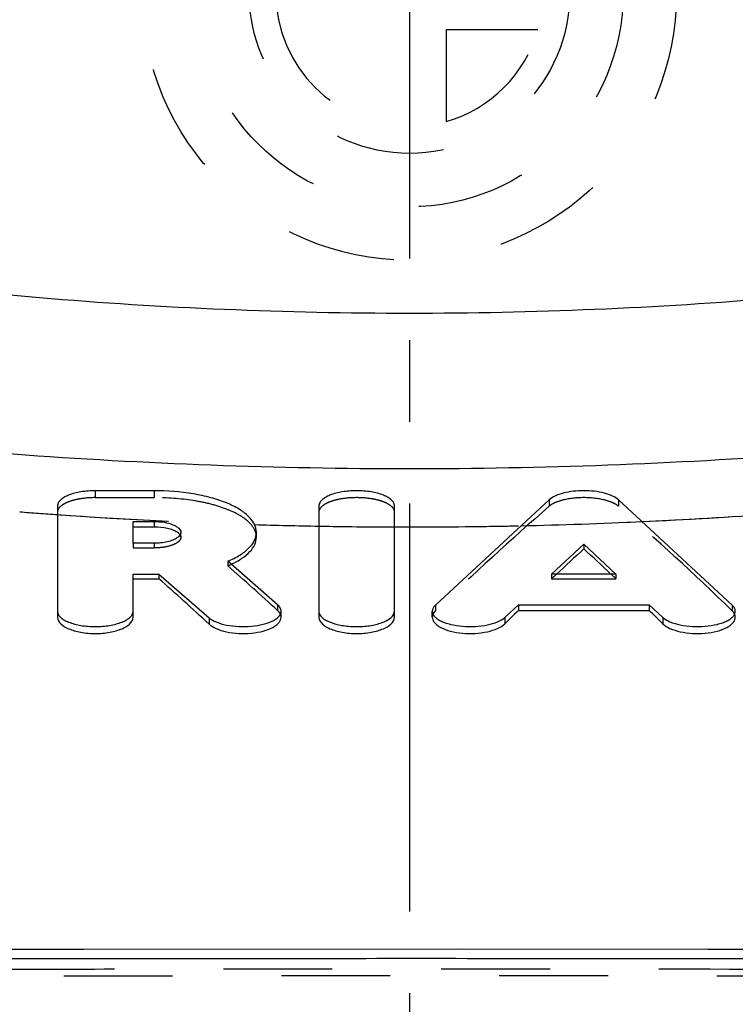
# Model space of a CAD drawing. Header units: millimetres. Extents: x 287 to 713, y 241 to 759.
# Tile 6 of 13: x 477 to 520, y 533 to 592. Entities that reach past the tile are written whole.
import ezdxf

# ---------------------------------------------------------------- set-up
doc = ezdxf.new("R2010")
doc.units = ezdxf.units.MM
doc.header["$LTSCALE"] = 65.185185
doc.linetypes.add('CENTER', pattern=[0.6, 0.375, -0.075, 0.075, -0.075])
doc.linetypes.add('HIDDEN', pattern=[0.2, 0.1, -0.1])
doc.layers.get('0').update_dxf_attribs({"linetype": 'CONTINUOUS'})
for name, color, linetype in [('DEFAULT_2', 8, 'HIDDEN'), ('KOERPER', 7, 'CONTINUOUS'), ('KONST.EL_MIT_GEO', 7, 'CONTINUOUS'), ('KURVEN', 7, 'CONTINUOUS')]:
    doc.layers.add(name, color=color, linetype=linetype)

msp = doc.modelspace()

# ---------------------------------------------------------------- linework, layer by layer
at = {"color": 2, "linetype": 'CENTER'}
msp.add_line((500, 758.75), (500, 241.25), dxfattribs=at)
at = {"layer": 'DEFAULT_2', "color": 8, "linetype": 'HIDDEN'}
for centre, radius, start, end in [((500.241, 866.201), 304.427, 265.55713, 265.98415), ((500.06, 863.394), 301.614, 265.98093, 268.22607), ((499.859, 864.796), 303.019, 272.6586, 274.14797), ((500.004, 861.665), 299.884, 268.22666, 268.96265), ((500.003, 861.643), 299.862, 268.96268, 269.82803), ((499.997, 861.673), 299.892, 270.00062, 271.28023), ((499.969, 862.606), 300.826, 271.2815, 272.65697), ((500, 860.826), 299.045, 269.82816, 269.99998)]:
    msp.add_arc(centre, radius, start, end, dxfattribs=at)
for points, knots in [([(402.5, 577.25), (402.342, 577.299), (403.742, 576.866), (404.416, 576.662), (407.165, 575.832), (410.212, 574.944), (414.363, 573.772), (419.234, 572.465), (424.9, 571.033), (431.267, 569.543), (438.292, 568.043), (445.91, 566.592), (454.057, 565.246), (465.747, 563.63), (481.105, 562.182), (493.621, 561.781), (500, 561.781)], [0, 0, 0, 0, 0.005019, 0.02, 0.044712, 0.078797, 0.121785, 0.173133, 0.232239, 0.298471, 0.371172, 0.449662, 0.533239, 0.621166, 0.806881, 1, 1, 1, 1]), ([(500, 561.781), (506.379, 561.781), (518.896, 562.182), (541.972, 564.358), (565.693, 568.542), (585.569, 573.657), (595.014, 576.481), (597.5, 577.25)], [0, 0, 0, 0, 0.193148, 0.378891, 0.701515, 0.921193, 1, 1, 1, 1])]:
    msp.add_open_spline(points, degree=3, knots=knots, dxfattribs=at)
at = {"layer": 'KOERPER', "color": 8, "linetype": 'HIDDEN'}
for p, q in [((481.186, 563.95), (481.186, 563.536)), ((484.703, 563.95), (484.703, 563.536)), ((481.186, 563.536), (484.703, 563.536)), ((508.367, 563.4), (508.367, 563.021)), ((512.512, 563.4), (512.512, 563.021)), ((486.306, 561.161), (486.306, 561.456)), ((483.45, 560.804), (483.45, 560.523)), ((484.703, 560.804), (484.703, 560.523)), ((483.45, 560.523), (484.703, 560.523)), ((489.118, 559.726), (489.118, 559.451)), ((508.513, 558.962), (508.513, 558.681)), ((512.366, 558.962), (512.366, 558.681)), ((508.513, 558.681), (512.366, 558.681)), ((492.099, 557.126), (492.099, 556.787)), ((501.559, 557.108), (501.559, 556.768)), ((519.319, 557.108), (519.319, 556.768))]:
    msp.add_line(p, q, dxfattribs=at)
at = {"layer": 'KOERPER', "color": 7, "linetype": 'Continuous'}
for p, q in [((484.703, 563.95), (481.186, 563.95)), ((478.922, 563.03), (478.922, 556.379)), ((494.575, 563.03), (494.575, 556.379)), ((499.103, 556.379), (499.103, 563.03)), ((508.367, 563.4), (501.559, 557.108)), ((519.319, 557.108), (512.512, 563.4)), ((483.45, 560.804), (483.45, 562.109)), ((483.45, 562.109), (484.703, 562.109)), ((484.703, 562.109), (484.703, 561.793)), ((483.45, 561.793), (484.703, 561.793)), ((490.835, 561.161), (490.835, 561.456)), ((484.703, 560.804), (483.45, 560.804)), ((508.513, 558.962), (510.439, 560.743)), ((510.439, 560.743), (510.439, 560.463)), ((510.439, 560.743), (512.366, 558.962)), ((492.099, 557.126), (489.118, 559.726)), ((483.45, 556.379), (483.45, 558.962)), ((483.45, 558.962), (484.997, 558.962)), ((484.997, 558.962), (484.997, 558.681)), ((484.997, 558.962), (487.995, 556.347)), ((512.366, 558.962), (508.513, 558.962)), ((483.45, 558.681), (484.997, 558.681)), ((505.704, 556.366), (506.52, 557.12)), ((506.52, 557.12), (506.52, 556.782)), ((506.52, 557.12), (514.358, 557.12)), ((514.358, 557.12), (514.358, 556.782)), ((514.358, 557.12), (515.175, 556.366)), ((492.311, 556.379), (492.311, 556.737)), ((501.367, 556.379), (501.367, 556.737)), ((506.52, 556.782), (514.358, 556.782)), ((487.995, 556.347), (487.995, 555.967)), ((505.704, 556.366), (505.704, 555.987)), ((515.175, 556.366), (515.175, 555.987))]:
    msp.add_line(p, q, dxfattribs=at)
at = {"layer": 'KOERPER', "color": 8, "linetype": 'HIDDEN'}
for centre, radius, start, end in [((486.645, 565.297), 6.347, 292.93373, 293.94439), ((486.769, 565.017), 6.041, 293.94521, 294.84963), ((486.841, 564.861), 5.869, 294.853, 295.0562)]:
    msp.add_arc(centre, radius, start, end, dxfattribs=at)
for centre, major_axis, ratio, start_param, end_param in [((504.562, 262.25), (68.764, 324.409), 0.387278, 0.474215, 0.521751), ((516.317, 262.25), (-68.764, 324.409), 0.387278, -0.521751, -0.474215), ((488.938, 262.25), (-74.405, 324.08), 0.408217, -0.533156, -0.513518), ((509.509, 262.25), (68.764, 324.409), 0.387278, 13.072015, 13.074112), ((511.37, 262.25), (-68.764, 324.409), 0.387278, -0.507741, -0.505644)]:
    msp.add_ellipse(centre, major_axis=major_axis, ratio=ratio, start_param=start_param, end_param=end_param, dxfattribs=at)
at = {"layer": 'KOERPER', "color": 7, "linetype": 'Continuous'}
for centre, major_axis, ratio, start_param, end_param in [((509.509, 262.25), (68.764, 324.409), 0.387278, 0.49429, 0.505644), ((511.37, 262.25), (-68.764, 324.409), 0.387278, -0.505644, -0.49429), ((483.941, 262.25), (-74.405, 324.08), 0.408217, -0.539037, -0.519284), ((509.509, 262.25), (68.764, 324.409), 0.387278, 0.521654, 0.527356), ((511.37, 262.25), (-68.764, 324.409), 0.387278, -0.527356, -0.521654)]:
    msp.add_ellipse(centre, major_axis=major_axis, ratio=ratio, start_param=start_param, end_param=end_param, dxfattribs=at)
for points, knots in [([(481.186, 563.95), (480.896, 563.95), (480.352, 563.909), (479.717, 563.751), (479.313, 563.558), (479.098, 563.401), (478.957, 563.226), (478.922, 563.091), (478.922, 563.03)], [0, 0, 0, 0, 0.333312, 0.625177, 0.745675, 0.846486, 0.929121, 1, 1, 1, 1]), ([(490.835, 561.456), (490.835, 561.623), (490.738, 561.987), (490.356, 562.462), (489.773, 562.887), (489.006, 563.255), (488.08, 563.557), (486.638, 563.864), (485.487, 563.95), (484.703, 563.95)], [0, 0, 0, 0, 0.070849, 0.153451, 0.254221, 0.374668, 0.513301, 0.666835, 1, 1, 1, 1]), ([(499.103, 563.03), (499.103, 563.091), (499.068, 563.226), (498.927, 563.401), (498.711, 563.558), (498.308, 563.751), (497.673, 563.909), (496.839, 563.973), (496.005, 563.909), (495.371, 563.751), (494.967, 563.558), (494.752, 563.401), (494.611, 563.226), (494.575, 563.091), (494.575, 563.03)], [0, 0, 0, 0, 0.035439, 0.076757, 0.127163, 0.187412, 0.333344, 0.5, 0.666656, 0.812588, 0.872837, 0.923243, 0.964561, 1, 1, 1, 1]), ([(512.512, 563.4), (512.411, 563.494), (512.139, 563.656), (511.449, 563.89), (510.439, 563.993), (509.429, 563.89), (508.739, 563.656), (508.468, 563.494), (508.367, 563.4)], [0, 0, 0, 0, 0.094699, 0.213969, 0.5, 0.786031, 0.905301, 1, 1, 1, 1]), ([(484.703, 562.109), (484.908, 562.109), (485.293, 562.079), (485.743, 561.967), (486.029, 561.83), (486.181, 561.719), (486.281, 561.595), (486.306, 561.5), (486.306, 561.456)], [0, 0, 0, 0, 0.333317, 0.625178, 0.745675, 0.846487, 0.929121, 1, 1, 1, 1]), ([(484.703, 561.793), (484.97, 561.793), (485.355, 561.758), (485.816, 561.626), (486.008, 561.534), (486.087, 561.481)], [0, 0, 0, 0, 0.559389, 0.800481, 1, 1, 1, 1]), ([(486.087, 561.481), (486.106, 561.468), (486.173, 561.419), (486.233, 561.358), (486.264, 561.307)], [0, 0, 0, 0, 0.280994, 1, 1, 1, 1]), ([(486.298, 561.388), (486.292, 561.365), (486.25, 561.26), (486.163, 561.18), (486.092, 561.13)], [0, 0, 0, 0, 0.216455, 1, 1, 1, 1]), ([(489.118, 559.726), (489.37, 559.832), (489.822, 560.056), (490.379, 560.474), (490.743, 560.94), (490.835, 561.294), (490.835, 561.456)], [0, 0, 0, 0, 0.32012, 0.588417, 0.809383, 1, 1, 1, 1]), ([(486.092, 561.13), (486.013, 561.075), (485.821, 560.979), (485.359, 560.841), (484.972, 560.804), (484.703, 560.804)], [0, 0, 0, 0, 0.199898, 0.441028, 1, 1, 1, 1]), ([(489.327, 559.544), (489.549, 559.648), (489.949, 559.866), (490.438, 560.26), (490.755, 560.691), (490.835, 561.013), (490.835, 561.161)], [0, 0, 0, 0, 0.318419, 0.586078, 0.807892, 1, 1, 1, 1]), ([(492.311, 556.737), (492.311, 556.806), (492.265, 556.958), (492.161, 557.072), (492.099, 557.126)], [0, 0, 0, 0, 0.454922, 1, 1, 1, 1]), ([(501.559, 557.108), (501.503, 557.055), (501.408, 556.945), (501.367, 556.802), (501.367, 556.737)], [0, 0, 0, 0, 0.541676, 1, 1, 1, 1]), ([(519.511, 556.737), (519.511, 556.802), (519.471, 556.945), (519.376, 557.055), (519.319, 557.108)], [0, 0, 0, 0, 0.458324, 1, 1, 1, 1]), ([(478.922, 556.737), (478.922, 556.675), (478.957, 556.541), (479.098, 556.365), (479.313, 556.209), (479.717, 556.015), (480.352, 555.857), (481.186, 555.794), (482.019, 555.857), (482.654, 556.015), (483.058, 556.209), (483.273, 556.365), (483.414, 556.541), (483.45, 556.675), (483.45, 556.737)], [0, 0, 0, 0, 0.035439, 0.076757, 0.127163, 0.187412, 0.333344, 0.5, 0.666656, 0.812588, 0.872837, 0.923243, 0.964561, 1, 1, 1, 1]), ([(487.995, 556.347), (488.121, 556.237), (488.466, 556.055), (489.072, 555.887), (489.784, 555.805), (490.523, 555.819), (491.211, 555.928), (491.712, 556.095), (492.02, 556.276), (492.182, 556.417), (492.286, 556.571), (492.311, 556.684), (492.311, 556.737)], [0, 0, 0, 0, 0.105631, 0.240704, 0.395202, 0.555059, 0.705248, 0.83252, 0.884871, 0.929275, 0.96676, 1, 1, 1, 1]), ([(494.595, 556.616), (494.638, 556.482), (494.816, 556.302), (495.111, 556.134), (495.538, 555.966), (496.171, 555.836), (496.848, 555.803), (497.403, 555.839), (497.799, 555.896), (498.166, 555.985), (498.649, 556.15), (499.103, 556.444), (499.103, 556.737)], [0, 0, 0, 0, 0.083514, 0.138949, 0.203473, 0.354383, 0.521112, 0.60448, 0.684551, 0.75908, 0.826157, 1, 1, 1, 1]), ([(501.367, 556.737), (501.367, 556.684), (501.393, 556.569), (501.499, 556.414), (501.663, 556.273), (501.882, 556.145), (502.15, 556.035), (502.578, 555.909), (503.179, 555.817), (503.924, 555.806), (504.638, 555.893), (505.242, 556.066), (505.582, 556.253), (505.704, 556.366)], [0, 0, 0, 0, 0.033321, 0.070959, 0.115615, 0.168307, 0.228916, 0.296605, 0.447581, 0.607844, 0.762083, 0.89609, 1, 1, 1, 1]), ([(515.175, 556.366), (515.296, 556.253), (515.637, 556.066), (516.24, 555.893), (516.954, 555.806), (517.699, 555.817), (518.3, 555.909), (518.729, 556.035), (518.996, 556.145), (519.215, 556.273), (519.38, 556.414), (519.485, 556.569), (519.511, 556.684), (519.511, 556.737)], [0, 0, 0, 0, 0.10391, 0.237917, 0.392156, 0.552419, 0.703395, 0.771084, 0.831693, 0.884385, 0.929041, 0.966679, 1, 1, 1, 1]), ([(478.922, 556.379), (478.922, 556.06), (479.411, 555.736), (479.935, 555.559), (480.472, 555.434), (481.186, 555.379), (481.899, 555.434), (482.436, 555.559), (482.96, 555.736), (483.45, 556.06), (483.45, 556.379)], [0, 0, 0, 0, 0.184496, 0.25473, 0.332238, 0.500001, 0.667765, 0.745272, 0.815506, 1, 1, 1, 1]), ([(487.995, 555.967), (488.12, 555.852), (488.463, 555.657), (489.071, 555.478), (489.783, 555.39), (490.524, 555.405), (491.213, 555.522), (491.714, 555.701), (492.021, 555.892), (492.183, 556.042), (492.286, 556.205), (492.311, 556.323), (492.311, 556.379)], [0, 0, 0, 0, 0.106357, 0.240914, 0.394168, 0.552583, 0.701685, 0.828747, 0.881491, 0.926682, 0.965342, 1, 1, 1, 1]), ([(494.575, 556.379), (494.575, 556.06), (495.065, 555.736), (495.588, 555.559), (496.126, 555.434), (496.839, 555.379), (497.553, 555.434), (498.09, 555.559), (498.614, 555.736), (499.103, 556.06), (499.103, 556.379)], [0, 0, 0, 0, 0.184496, 0.25473, 0.332238, 0.500001, 0.667765, 0.745272, 0.815506, 1, 1, 1, 1]), ([(501.367, 556.379), (501.367, 556.323), (501.393, 556.203), (501.498, 556.039), (501.662, 555.889), (501.974, 555.696), (502.482, 555.517), (503.178, 555.403), (503.925, 555.391), (504.64, 555.484), (505.245, 555.669), (505.583, 555.869), (505.704, 555.987)], [0, 0, 0, 0, 0.034745, 0.073559, 0.118999, 0.172079, 0.299964, 0.449847, 0.608677, 0.761707, 0.895262, 1, 1, 1, 1]), ([(515.175, 555.987), (515.295, 555.869), (515.634, 555.669), (516.239, 555.484), (516.954, 555.391), (517.7, 555.403), (518.397, 555.517), (518.905, 555.696), (519.216, 555.889), (519.381, 556.039), (519.486, 556.203), (519.511, 556.323), (519.511, 556.379)], [0, 0, 0, 0, 0.104737, 0.238293, 0.391322, 0.550152, 0.700035, 0.82792, 0.881001, 0.926441, 0.965255, 1, 1, 1, 1])]:
    msp.add_open_spline(points, degree=3, knots=knots, dxfattribs=at)
at = {"layer": 'KOERPER', "color": 8, "linetype": 'HIDDEN'}
for points, knots in [([(481.186, 563.536), (480.896, 563.536), (480.472, 563.506), (479.939, 563.401), (479.597, 563.297), (479.315, 563.17), (479.1, 563.023), (478.958, 562.858), (478.922, 562.73), (478.922, 562.672)], [0, 0, 0, 0, 0.337071, 0.491998, 0.631394, 0.75179, 0.851524, 0.932022, 1, 1, 1, 1]), ([(490.835, 561.161), (490.835, 561.323), (490.738, 561.678), (490.354, 562.134), (489.771, 562.538), (489.005, 562.885), (488.079, 563.169), (486.636, 563.456), (485.487, 563.536), (484.703, 563.536)], [0, 0, 0, 0, 0.069373, 0.150599, 0.250503, 0.370712, 0.509707, 0.664112, 1, 1, 1, 1]), ([(499.103, 562.672), (499.103, 562.73), (499.067, 562.858), (498.925, 563.023), (498.71, 563.17), (498.427, 563.297), (498.086, 563.401), (497.553, 563.506), (496.839, 563.556), (496.126, 563.506), (495.593, 563.401), (495.251, 563.297), (494.968, 563.17), (494.753, 563.023), (494.611, 562.858), (494.575, 562.73), (494.575, 562.672)], [0, 0, 0, 0, 0.033989, 0.074239, 0.124106, 0.184303, 0.254003, 0.331466, 0.500001, 0.668536, 0.745999, 0.815699, 0.875896, 0.925762, 0.966011, 1, 1, 1, 1]), ([(512.512, 563.021), (512.41, 563.11), (512.137, 563.262), (511.447, 563.48), (510.439, 563.575), (509.432, 563.48), (508.742, 563.262), (508.469, 563.11), (508.367, 563.021)], [0, 0, 0, 0, 0.093518, 0.212593, 0.5, 0.787407, 0.906481, 1, 1, 1, 1]), ([(486.306, 561.161), (486.306, 561.119), (486.281, 561.025), (486.181, 560.904), (486.029, 560.796), (485.742, 560.661), (485.293, 560.552), (484.908, 560.523), (484.703, 560.523)], [0, 0, 0, 0, 0.069483, 0.151255, 0.251746, 0.372337, 0.665192, 1, 1, 1, 1]), ([(492.311, 556.379), (492.311, 556.451), (492.266, 556.609), (492.161, 556.73), (492.099, 556.787)], [0, 0, 0, 0, 0.459564, 1, 1, 1, 1]), ([(501.559, 556.768), (501.502, 556.713), (501.407, 556.596), (501.367, 556.447), (501.367, 556.379)], [0, 0, 0, 0, 0.537279, 1, 1, 1, 1]), ([(519.511, 556.379), (519.511, 556.447), (519.472, 556.596), (519.376, 556.713), (519.319, 556.768)], [0, 0, 0, 0, 0.46272, 1, 1, 1, 1])]:
    msp.add_open_spline(points, degree=3, knots=knots, dxfattribs=at)
for points in [[(486.264, 561.307), (486.276, 561.287), (486.286, 561.265), (486.293, 561.243)], [(486.293, 561.243), (486.302, 561.217), (486.306, 561.189), (486.306, 561.161)]]:
    msp.add_open_spline(points, degree=3, dxfattribs=at)
at = {"layer": 'KOERPER', "color": 7, "linetype": 'Continuous'}
for points in [[(486.306, 561.456), (486.306, 561.433), (486.303, 561.41), (486.298, 561.388)], [(494.575, 556.737), (494.575, 556.696), (494.582, 556.655), (494.595, 556.616)]]:
    msp.add_open_spline(points, degree=3, dxfattribs=at)
at = {"layer": 'KONST.EL_MIT_GEO', "color": 7, "linetype": 'Continuous'}
for p, q in [((480.49, 536.489), (475.555, 536.488)), ((502.905, 536.506), (480.49, 536.489)), ((517.857, 536.49), (502.905, 536.506)), ((525.264, 536.489), (517.857, 536.49))]:
    msp.add_line(p, q, dxfattribs=at)
for points, knots in [([(387.5, 597.75), (387.502, 597.748), (387.516, 597.746), (387.54, 597.733), (387.584, 597.717), (387.644, 597.693), (387.722, 597.662), (387.86, 597.607), (388.076, 597.522), (388.386, 597.399), (388.764, 597.25), (389.211, 597.074), (389.941, 596.788), (391.019, 596.369), (392.509, 595.796), (394.258, 595.132), (396.259, 594.384), (398.506, 593.559), (400.992, 592.665), (403.71, 591.711), (407.771, 590.322), (413.37, 588.494), (420.692, 586.271), (428.763, 584.033), (437.52, 581.861), (446.894, 579.838), (460.358, 577.402), (478.106, 575.199), (500, 574.274), (521.894, 575.199), (539.642, 577.402), (553.106, 579.838), (562.48, 581.861), (571.237, 584.033), (579.308, 586.271), (586.63, 588.494), (592.229, 590.322), (596.29, 591.711), (599.008, 592.665), (601.494, 593.559), (603.741, 594.384), (605.742, 595.132), (607.491, 595.796), (608.981, 596.369), (610.059, 596.788), (610.789, 597.074), (611.236, 597.25), (611.614, 597.399), (611.924, 597.522), (612.14, 597.607), (612.278, 597.662), (612.356, 597.693), (612.416, 597.717), (612.46, 597.733), (612.484, 597.746), (612.498, 597.748), (612.5, 597.75)], [0, 0, 0, 0, 0.00004, 0.000161, 0.000363, 0.000644, 0.001006, 0.001449, 0.002574, 0.004018, 0.005779, 0.007856, 0.010246, 0.015952, 0.022873, 0.030978, 0.040233, 0.050603, 0.062048, 0.074528, 0.088001, 0.117758, 0.150981, 0.187332, 0.226479, 0.268084, 0.311803, 0.404067, 0.5, 0.595933, 0.688197, 0.731916, 0.773521, 0.812668, 0.849019, 0.882242, 0.911999, 0.925472, 0.937952, 0.949397, 0.959767, 0.969022, 0.977127, 0.984048, 0.989754, 0.992144, 0.994221, 0.995982, 0.997426, 0.998551, 0.998994, 0.999356, 0.999637, 0.999839, 0.99996, 1, 1, 1, 1]), ([(305.276, 590.76), (305.277, 590.759), (305.274, 590.755), (305.275, 590.747), (305.272, 590.733), (305.268, 590.704), (305.261, 590.654), (305.25, 590.578), (305.238, 590.481), (305.223, 590.362), (305.207, 590.223), (305.183, 589.996), (305.15, 589.662), (305.111, 589.202), (305.072, 588.663), (305.037, 588.048), (305.009, 587.359), (304.981, 586.294), (304.979, 584.787), (305.041, 582.774), (305.193, 580.489), (305.478, 577.927), (305.942, 575.078), (306.635, 571.928), (307.604, 568.471), (308.908, 564.705), (310.62, 560.639), (312.826, 556.284), (315.626, 551.659), (319.114, 546.809), (322.657, 542.789), (326.006, 539.649), (328.875, 537.325), (332.04, 535.108), (335.49, 533.004), (339.223, 531.035), (343.243, 529.231), (347.558, 527.646), (352.16, 526.371), (356.987, 525.436), (363.643, 524.591), (372.104, 524.141), (382.296, 524.068), (392.501, 524.219), (402.701, 524.464), (416.305, 524.762), (429.914, 524.834), (443.524, 524.78), (453.732, 524.709), (463.939, 524.647), (474.147, 524.617), (484.355, 524.626), (494.563, 524.638), (504.771, 524.641), (514.979, 524.626), (525.187, 524.618), (535.395, 524.644), (545.602, 524.703), (555.81, 524.777), (566.018, 524.819), (576.225, 524.804), (586.431, 524.698), (596.633, 524.481), (606.834, 524.233), (617.038, 524.073), (627.232, 524.126), (635.699, 524.54), (642.371, 525.338), (647.221, 526.23), (651.857, 527.46), (656.211, 529.01), (660.269, 530.79), (664.039, 532.739), (667.526, 534.827), (670.729, 537.03), (673.637, 539.34), (677.035, 542.469), (680.63, 546.488), (684.168, 551.348), (687.012, 555.986), (689.255, 560.357), (691.469, 565.548), (693.318, 571.34), (694.2, 575.854), (694.481, 577.886)], [0, 0, 0, 0, 0.000006, 0.000024, 0.000055, 0.000098, 0.000219, 0.000387, 0.000603, 0.000864, 0.001172, 0.001524, 0.002363, 0.003377, 0.004561, 0.005911, 0.007425, 0.009098, 0.012912, 0.017326, 0.022331, 0.027959, 0.034259, 0.041298, 0.049142, 0.057845, 0.067471, 0.078115, 0.089905, 0.102966, 0.117335, 0.125038, 0.133115, 0.141575, 0.15042, 0.159655, 0.169295, 0.179359, 0.189839, 0.200641, 0.211646, 0.233914, 0.256272, 0.278631, 0.300982, 0.323335, 0.368059, 0.390422, 0.412784, 0.435147, 0.45751, 0.479873, 0.502237, 0.5246, 0.546964, 0.569327, 0.59169, 0.614053, 0.636415, 0.658779, 0.681142, 0.703503, 0.725856, 0.748207, 0.770565, 0.792925, 0.815205, 0.826229, 0.837065, 0.847593, 0.857714, 0.867407, 0.876694, 0.885589, 0.8941, 0.902226, 0.909978, 0.924434, 0.937578, 0.949443, 0.960151, 0.969838, 0.986515, 1, 1, 1, 1]), ([(685.12, 590.437), (685.146, 590.182), (685.173, 589.609), (685.2, 588.597), (685.184, 586.595), (684.978, 583.186), (684.338, 578.045), (683.16, 572.948), (681.634, 568.291), (680.015, 564.384), (677.872, 560.305), (675.108, 556.125), (671.666, 551.928), (667.53, 547.839), (663.485, 544.771), (659.871, 542.64), (656.995, 541.215), (654.092, 539.992), (651.298, 539), (648.765, 538.252), (646.557, 537.737), (644.602, 537.35), (642.682, 536.976), (640.539, 536.583), (637.967, 536.195), (634.829, 535.851), (631.08, 535.594), (626.758, 535.43), (620.106, 535.328), (611.022, 535.419), (599.612, 535.694), (588.009, 535.974), (576.681, 536.1), (565.805, 536.119), (555.281, 536.072), (544.936, 535.997), (534.599, 535.93), (524.143, 535.911), (513.519, 535.922), (502.773, 535.937), (488.482, 535.929), (474.336, 535.9), (460.374, 535.959), (450.054, 536.035), (439.643, 536.1), (428.971, 536.121), (419.834, 536.066), (412.274, 535.96), (404.455, 535.8), (394.784, 535.548), (383.712, 535.338), (375.121, 535.362), (369.039, 535.588), (365.272, 535.842), (362.115, 536.184), (359.528, 536.572), (357.375, 536.965), (355.453, 537.339), (353.503, 537.725), (351.304, 538.234), (348.78, 538.975), (345.992, 539.96), (343.09, 541.177), (340.212, 542.596), (337.464, 544.207), (334.097, 546.556), (330.368, 549.795), (326.579, 553.963), (323.468, 558.164), (321.02, 562.307), (319.144, 566.311), (317.741, 570.106), (316.698, 573.63), (315.755, 577.703), (315.323, 580.632), (315.14, 582.478)], [0, 0, 0, 0, 0.001799, 0.004021, 0.007106, 0.01584, 0.02796, 0.043418, 0.052444, 0.062319, 0.073053, 0.084718, 0.097411, 0.111064, 0.125435, 0.13289, 0.140471, 0.147934, 0.154976, 0.161258, 0.166456, 0.170873, 0.175241, 0.180179, 0.186156, 0.193483, 0.202322, 0.212511, 0.223817, 0.248992, 0.276231, 0.303887, 0.330413, 0.355706, 0.380184, 0.404247, 0.428278, 0.452702, 0.4776, 0.502807, 0.528091, 0.577857, 0.602041, 0.626041, 0.650256, 0.675079, 0.700915, 0.71435, 0.728121, 0.755779, 0.78222, 0.805807, 0.816032, 0.824916, 0.832288, 0.838302, 0.843263, 0.847636, 0.852042, 0.857207, 0.863462, 0.870486, 0.877942, 0.885524, 0.892984, 0.900263, 0.914301, 0.927523, 0.939709, 0.950913, 0.961226, 0.970685, 0.979271, 0.986991, 1, 1, 1, 1]), ([(303.676, 589.96), (303.677, 589.956), (303.671, 589.941), (303.67, 589.908), (303.661, 589.853), (303.652, 589.776), (303.64, 589.677), (303.62, 589.504), (303.592, 589.235), (303.557, 588.851), (303.521, 588.386), (303.486, 587.842), (303.441, 586.965), (303.405, 585.684), (303.41, 583.933), (303.477, 581.905), (303.634, 579.604), (303.927, 577.026), (304.405, 574.16), (305.122, 570.996), (306.54, 566.113), (308.656, 560.867), (311.586, 555.347), (314.505, 550.747), (318.128, 545.937), (321.797, 541.971), (325.253, 538.889), (328.205, 536.615), (331.451, 534.451), (334.974, 532.398), (338.773, 530.477), (342.849, 528.714), (347.208, 527.161), (351.842, 525.909), (356.695, 524.99), (363.38, 524.159), (371.874, 523.72), (382.105, 523.653), (392.348, 523.803), (402.587, 524.046), (416.242, 524.341), (433.319, 524.432), (450.395, 524.31), (464.057, 524.228), (474.303, 524.199), (484.55, 524.208), (494.797, 524.22), (505.043, 524.223), (515.29, 524.208), (525.537, 524.2), (535.783, 524.228), (546.029, 524.287), (556.275, 524.36), (566.522, 524.399), (576.768, 524.38), (587.012, 524.269), (597.253, 524.05), (607.492, 523.807), (617.735, 523.654), (627.966, 523.717), (636.462, 524.147), (643.15, 524.966), (648.009, 525.876), (652.652, 527.117), (657.019, 528.662), (661.104, 530.42), (664.911, 532.336), (668.444, 534.385), (671.698, 536.546), (674.659, 538.816), (678.127, 541.896), (681.808, 545.862), (685.444, 550.673), (688.375, 555.273), (690.691, 559.619), (692.975, 564.789), (694.875, 570.571), (695.77, 575.086), (696.052, 577.119)], [0, 0, 0, 0, 0.000025, 0.000098, 0.00022, 0.000389, 0.000606, 0.000869, 0.001533, 0.002376, 0.003394, 0.004584, 0.00594, 0.009141, 0.012969, 0.017398, 0.022417, 0.028058, 0.034371, 0.041422, 0.049276, 0.067628, 0.078305, 0.090137, 0.103243, 0.117667, 0.125407, 0.133525, 0.14203, 0.150919, 0.160196, 0.169871, 0.17996, 0.190451, 0.201254, 0.212255, 0.234512, 0.256859, 0.279206, 0.301545, 0.323886, 0.368586, 0.413288, 0.435639, 0.45799, 0.480342, 0.502694, 0.525046, 0.547397, 0.569749, 0.5921, 0.614451, 0.636802, 0.659154, 0.681505, 0.703854, 0.726195, 0.748534, 0.770881, 0.793228, 0.815488, 0.826494, 0.837305, 0.847807, 0.85791, 0.867597, 0.876886, 0.885787, 0.894304, 0.902434, 0.910186, 0.924632, 0.937756, 0.949602, 0.96029, 0.96995, 0.986565, 1, 1, 1, 1]), ([(301.676, 587.294), (301.636, 587.024), (301.528, 585.978), (301.385, 583.704), (301.386, 580.06), (301.718, 575.122), (302.568, 570.233), (303.767, 565.699), (305.072, 561.785), (306.811, 557.575), (309.058, 553.109), (311.895, 548.436), (315.384, 543.621), (318.89, 539.694), (322.148, 536.671), (324.885, 534.468), (327.859, 532.392), (332.156, 529.761), (336.794, 527.435), (341.729, 525.429), (345.683, 524.083), (349.838, 522.966), (355.699, 521.782), (363.441, 520.908), (373.139, 520.515), (383.276, 520.481), (393.719, 520.638), (402.526, 520.832), (409.586, 520.973), (416.586, 521.082), (425.277, 521.152), (435.656, 521.157), (445.99, 521.11), (456.313, 521.044), (466.651, 520.989), (480.464, 520.973), (497.742, 521.01), (515.021, 520.981), (528.839, 520.98), (539.186, 521.016), (549.514, 521.082), (559.839, 521.141), (570.194, 521.162), (580.613, 521.117), (591.122, 520.972), (601.686, 520.736), (612.202, 520.533), (622.494, 520.469), (632.395, 520.676), (640.341, 521.282), (646.393, 522.189), (650.709, 523.097), (654.839, 524.244), (658.766, 525.617), (662.495, 527.162), (667.149, 529.391), (671.501, 531.916), (675.482, 534.744), (679.025, 537.651), (682.856, 541.516), (686.67, 546.35), (689.783, 551.093), (692.28, 555.652), (694.765, 561.158), (696.82, 567.353), (697.779, 572.199), (698.076, 574.376)], [0, 0, 0, 0, 0.001767, 0.006806, 0.014754, 0.025354, 0.038828, 0.046821, 0.055717, 0.065531, 0.076297, 0.08807, 0.100905, 0.114763, 0.122085, 0.129673, 0.137507, 0.145557, 0.162294, 0.171039, 0.180048, 0.18933, 0.198888, 0.21876, 0.239706, 0.261734, 0.284415, 0.307358, 0.318794, 0.330151, 0.352706, 0.375092, 0.397379, 0.419642, 0.441962, 0.464343, 0.509114, 0.553877, 0.576266, 0.59862, 0.620898, 0.643165, 0.665499, 0.687973, 0.710648, 0.733573, 0.756416, 0.778777, 0.800239, 0.820552, 0.830336, 0.839859, 0.849103, 0.858079, 0.866788, 0.875241, 0.89149, 0.899295, 0.906849, 0.921155, 0.934441, 0.946671, 0.95786, 0.968078, 0.985768, 1, 1, 1, 1]), ([(377.5, 587.75), (377.513, 587.747), (377.564, 587.724), (377.681, 587.688), (377.873, 587.617), (378.144, 587.523), (378.491, 587.4), (379.105, 587.184), (380.061, 586.85), (381.432, 586.376), (383.095, 585.806), (385.044, 585.148), (387.272, 584.407), (389.771, 583.591), (393.615, 582.363), (399.028, 580.698), (406.221, 578.614), (414.279, 576.449), (423.126, 574.28), (432.684, 572.187), (442.873, 570.249), (457.43, 567.932), (476.522, 565.853), (500, 564.984), (523.478, 565.853), (542.57, 567.932), (557.127, 570.249), (567.316, 572.187), (576.874, 574.28), (585.721, 576.449), (593.779, 578.614), (600.972, 580.698), (606.385, 582.363), (610.229, 583.591), (612.728, 584.407), (614.956, 585.148), (616.905, 585.806), (618.568, 586.376), (619.939, 586.85), (620.895, 587.184), (621.509, 587.4), (621.856, 587.523), (622.127, 587.617), (622.319, 587.688), (622.436, 587.724), (622.487, 587.747), (622.5, 587.75)], [0, 0, 0, 0, 0.000164, 0.000656, 0.001475, 0.00262, 0.00409, 0.005882, 0.010426, 0.016229, 0.023263, 0.031495, 0.040889, 0.051405, 0.063001, 0.089256, 0.119293, 0.152746, 0.189254, 0.22846, 0.270011, 0.313551, 0.405103, 0.5, 0.594897, 0.686449, 0.729989, 0.77154, 0.810746, 0.847254, 0.880707, 0.910744, 0.936999, 0.948595, 0.959111, 0.968505, 0.976737, 0.983771, 0.989574, 0.994118, 0.99591, 0.99738, 0.998525, 0.999344, 0.999836, 1, 1, 1, 1]), ([(300.994, 580.991), (300.991, 577.759), (301.329, 573.437), (302.414, 568.035), (303.698, 563.123), (305.646, 557.845), (308.369, 552.317), (311.057, 547.78), (314.359, 543.096), (317.67, 539.253), (320.747, 536.272), (323.335, 534.082), (326.161, 532.011), (330.274, 529.369), (334.74, 527.013), (339.515, 524.948), (343.36, 523.527), (347.413, 522.306), (353.137, 520.974), (360.68, 519.926), (370.106, 519.393), (379.92, 519.274), (390.032, 519.376), (400.29, 519.583), (410.56, 519.802), (420.772, 519.924), (430.912, 519.959), (441.01, 519.934), (451.089, 519.876), (461.176, 519.813), (471.279, 519.779), (484.761, 519.78), (501.611, 519.808), (518.461, 519.775), (531.941, 519.785), (542.039, 519.832), (552.122, 519.896), (562.204, 519.947), (572.313, 519.955), (582.474, 519.897), (592.708, 519.738), (602.984, 519.511), (613.213, 519.327), (623.244, 519.281), (632.944, 519.505), (642.227, 520.23), (649.622, 521.521), (655.193, 523.058), (659.114, 524.413), (662.828, 525.934), (667.435, 528.113), (671.733, 530.572), (675.666, 533.317), (679.172, 536.131), (682.973, 539.885), (686.764, 544.599), (689.864, 549.242), (692.37, 553.716), (694.89, 559.144), (697.008, 565.291), (698.223, 571.025), (698.716, 574.943), (698.958, 577.987), (699.029, 580.113), (699.028, 581.423)], [0, 0, 0, 0, 0.020753, 0.027658, 0.03537, 0.05334, 0.063654, 0.074911, 0.087172, 0.100415, 0.107409, 0.114665, 0.122168, 0.129897, 0.146041, 0.154515, 0.163296, 0.172351, 0.181676, 0.201006, 0.221162, 0.242269, 0.264024, 0.286098, 0.308155, 0.329987, 0.351679, 0.373274, 0.394829, 0.416406, 0.43805, 0.459709, 0.502976, 0.546255, 0.567915, 0.58954, 0.611103, 0.632663, 0.654283, 0.676017, 0.697912, 0.720014, 0.742021, 0.763609, 0.784425, 0.804309, 0.823358, 0.832512, 0.841395, 0.849982, 0.858271, 0.874115, 0.881701, 0.88905, 0.902966, 0.9159, 0.927835, 0.938778, 0.948798, 0.966234, 0.9804, 0.986349, 0.991586, 1, 1, 1, 1]), ([(296.797, 575.444), (296.797, 575.427), (296.788, 575.39), (296.781, 575.324), (296.764, 575.193), (296.739, 574.97), (296.704, 574.634), (296.665, 574.206), (296.608, 573.462), (296.545, 572.323), (296.503, 570.714), (296.511, 568.798), (296.588, 566.587), (296.771, 564.085), (297.101, 561.285), (297.62, 558.179), (298.375, 554.762), (299.417, 551.033), (300.837, 547.009), (302.717, 542.713), (305.145, 538.181), (308.2, 533.47), (312.033, 528.713), (316.836, 524.124), (322.788, 519.938), (328.557, 516.89), (333.752, 514.659), (338.067, 513.078), (342.664, 511.691), (349.173, 510.147), (357.667, 508.903), (368.07, 508.269), (378.576, 508.128), (389.101, 508.225), (399.626, 508.423), (410.15, 508.635), (420.677, 508.757), (434.716, 508.802), (448.756, 508.724), (462.796, 508.646), (473.326, 508.618), (483.857, 508.625), (494.387, 508.635), (504.917, 508.637), (515.447, 508.625), (525.978, 508.618), (540.018, 508.654), (554.058, 508.749), (568.098, 508.791), (578.627, 508.761), (589.155, 508.647), (599.679, 508.438), (610.203, 508.236), (620.729, 508.129), (631.237, 508.248), (641.652, 508.839), (650.169, 510.028), (656.709, 511.526), (661.341, 512.882), (665.695, 514.441), (670.944, 516.651), (676.778, 519.676), (682.807, 523.833), (687.682, 528.402), (691.572, 533.156), (694.673, 537.874), (697.142, 542.416), (699.057, 546.726), (700.505, 550.768), (701.858, 555.541), (702.541, 559.015), (702.857, 561.227)], [0, 0, 0, 0, 0.000107, 0.000239, 0.000424, 0.000944, 0.001661, 0.002571, 0.003667, 0.006396, 0.009811, 0.013875, 0.018552, 0.023846, 0.029792, 0.036435, 0.04382, 0.051988, 0.060985, 0.070872, 0.081714, 0.093573, 0.106456, 0.120393, 0.135573, 0.152478, 0.161697, 0.171435, 0.18162, 0.192148, 0.213856, 0.235986, 0.25824, 0.280512, 0.302775, 0.325034, 0.347302, 0.369575, 0.414119, 0.436391, 0.458663, 0.480936, 0.503209, 0.525481, 0.547754, 0.570026, 0.592299, 0.636843, 0.659115, 0.681388, 0.703656, 0.725916, 0.748178, 0.770449, 0.792707, 0.814851, 0.836602, 0.847168, 0.857404, 0.867207, 0.876496, 0.89353, 0.908808, 0.922819, 0.93577, 0.947695, 0.958596, 0.968538, 0.97759, 0.98582, 1, 1, 1, 1])]:
    msp.add_open_spline(points, degree=3, knots=knots, dxfattribs=at)
at = {"layer": 'KONST.EL_MIT_GEO', "color": 8, "linetype": 'HIDDEN'}
for points, knots in [([(694.845, 590.247), (694.844, 590.247), (694.847, 590.241), (694.846, 590.233), (694.849, 590.216), (694.853, 590.184), (694.861, 590.126), (694.871, 590.039), (694.883, 589.926), (694.897, 589.789), (694.913, 589.628), (694.935, 589.363), (694.964, 588.97), (694.996, 588.426), (695.023, 587.785), (695.042, 587.046), (695.05, 586.21), (695.043, 585.278), (695.017, 584.249), (694.952, 582.683), (694.801, 580.481), (694.462, 577.543), (693.886, 574.207), (692.995, 570.472), (691.71, 566.339), (689.932, 561.815), (687.543, 556.912), (684.399, 551.656), (680.363, 546.105), (676.144, 541.531), (672.062, 538.029), (668.528, 535.468), (664.621, 533.053), (658.781, 529.99), (652.304, 527.469), (645.284, 525.813), (639.669, 524.966), (633.925, 524.461), (628.124, 524.199), (622.304, 524.097), (614.537, 524.101), (604.83, 524.274), (593.185, 524.569), (581.537, 524.768), (569.886, 524.825), (558.233, 524.793), (546.581, 524.711), (534.928, 524.639), (523.275, 524.615), (511.622, 524.632), (499.969, 524.642), (488.316, 524.632), (476.664, 524.615), (465.011, 524.641), (453.358, 524.711), (441.706, 524.793), (430.053, 524.825), (418.401, 524.767), (406.753, 524.567), (395.109, 524.273), (385.402, 524.1), (377.635, 524.098), (371.815, 524.201), (366.014, 524.465), (360.272, 524.973), (354.658, 525.824), (347.642, 527.486), (341.171, 530.012), (335.336, 533.077), (331.433, 535.495), (327.903, 538.057), (324.765, 540.753), (322.003, 543.539), (318.847, 547.188), (315.581, 551.686), (312.444, 556.944), (310.061, 561.848), (308.287, 566.368), (307.002, 570.49), (306.105, 574.209), (305.526, 577.535), (305.188, 580.482), (305.024, 583.067), (304.978, 584.999), (304.984, 586.366), (305.005, 587.254), (305.037, 588.047), (305.077, 588.742), (305.121, 589.337), (305.16, 589.769), (305.19, 590.062), (305.209, 590.243), (305.228, 590.397), (305.243, 590.523), (305.255, 590.612), (305.263, 590.668), (305.267, 590.7), (305.27, 590.725), (305.275, 590.744), (305.273, 590.753), (305.277, 590.759), (305.276, 590.76)], [0, 0, 0, 0, 0.000007, 0.000027, 0.000061, 0.000108, 0.000243, 0.000431, 0.000672, 0.000966, 0.001312, 0.001711, 0.002666, 0.003829, 0.005199, 0.006775, 0.008558, 0.010546, 0.012741, 0.015143, 0.020573, 0.026864, 0.03406, 0.042222, 0.051418, 0.061732, 0.073291, 0.086278, 0.100875, 0.117143, 0.125956, 0.135254, 0.145038, 0.155318, 0.177433, 0.189259, 0.201415, 0.21374, 0.226139, 0.238562, 0.250989, 0.275837, 0.300678, 0.325526, 0.35038, 0.375235, 0.400089, 0.424944, 0.449799, 0.474654, 0.499509, 0.524364, 0.549219, 0.574074, 0.598929, 0.623783, 0.648638, 0.673492, 0.69834, 0.723181, 0.748029, 0.760457, 0.772879, 0.785277, 0.797602, 0.809754, 0.821577, 0.84368, 0.853955, 0.863734, 0.873027, 0.881835, 0.890183, 0.898102, 0.912692, 0.925677, 0.937236, 0.947543, 0.956718, 0.964842, 0.972006, 0.978306, 0.983815, 0.988575, 0.990669, 0.992565, 0.994258, 0.995744, 0.997018, 0.998074, 0.998519, 0.998907, 0.999238, 0.99951, 0.999723, 0.999807, 0.999876, 0.99993, 0.999969, 0.999992, 1, 1, 1, 1]), ([(694.896, 577.274), (694.904, 577.196), (694.924, 576.886), (694.956, 576.19), (694.972, 575.035), (694.949, 573.429), (694.855, 571.378), (694.666, 568.89), (694.343, 565.971), (693.786, 562.636), (692.905, 558.901), (691.612, 554.792), (689.803, 550.352), (687.373, 545.652), (684.231, 540.769), (680.319, 535.784), (675.551, 530.841), (669.838, 526.19), (663.248, 522.103), (657.174, 519.402), (652.025, 517.832), (646.556, 516.599), (640.746, 515.857), (634.574, 515.41), (627.568, 515.09), (618.147, 514.933), (606.32, 514.977), (596.168, 515.103), (587.993, 515.19), (579.964, 515.248), (570.088, 515.274), (558.371, 515.257), (546.759, 515.217), (535.155, 515.178), (519.568, 515.164), (500, 515.189), (480.432, 515.164), (464.845, 515.178), (453.241, 515.217), (441.629, 515.257), (429.912, 515.274), (420.036, 515.248), (412.007, 515.19), (403.832, 515.103), (393.68, 514.977), (381.853, 514.933), (372.432, 515.09), (365.426, 515.41), (359.254, 515.857), (353.444, 516.599), (347.975, 517.832), (342.826, 519.402), (336.752, 522.103), (330.162, 526.189), (324.449, 530.841), (319.681, 535.784), (315.769, 540.769), (312.626, 545.651), (310.195, 550.352), (308.387, 554.791), (307.096, 558.902), (306.219, 562.637), (305.664, 565.972), (305.338, 568.89), (305.135, 571.375), (305.021, 573.421), (304.972, 575.022), (304.97, 576.249), (304.981, 576.942), (305, 577.25)], [0, 0, 0, 0, 0.000507, 0.002019, 0.00452, 0.007997, 0.012439, 0.017839, 0.024188, 0.031488, 0.039763, 0.049064, 0.059416, 0.070829, 0.083346, 0.097036, 0.111879, 0.127817, 0.144709, 0.162056, 0.170767, 0.179605, 0.198398, 0.208696, 0.21976, 0.243895, 0.269826, 0.296495, 0.309772, 0.32287, 0.34859, 0.373857, 0.398895, 0.42393, 0.449151, 0.500025, 0.550899, 0.576119, 0.601155, 0.626193, 0.65146, 0.677179, 0.690278, 0.703555, 0.730224, 0.756155, 0.78029, 0.791354, 0.801652, 0.820445, 0.829283, 0.837994, 0.855341, 0.872233, 0.888171, 0.903014, 0.916705, 0.929222, 0.940636, 0.950987, 0.960287, 0.968562, 0.975863, 0.982211, 0.987606, 0.99204, 0.995506, 0.997995, 1, 1, 1, 1]), ([(681.587, 577.686), (681.345, 575.886), (680.838, 573.065), (679.844, 569.192), (678.436, 564.714), (676.446, 560.083), (673.714, 555.504), (671.126, 552.009), (668.027, 548.627), (664.398, 545.453), (660.231, 542.607), (655.633, 540.249), (651.66, 538.688), (648.61, 537.746), (646.662, 537.248), (645.012, 536.927), (643.593, 536.693), (642.235, 536.446), (640.744, 536.15), (638.952, 535.818), (636.733, 535.483), (634.011, 535.183), (629.405, 534.854), (622.636, 534.672), (613.609, 534.719), (603.739, 534.94), (593.523, 535.222), (583.408, 535.422), (573.643, 535.502), (564.268, 535.506), (555.165, 535.459), (546.213, 535.391), (537.287, 535.325), (528.275, 535.292), (515.985, 535.292), (500.445, 535.326), (484.9, 535.294), (472.594, 535.291), (460.601, 535.33), (448.657, 535.437), (436.612, 535.503), (427.269, 535.505), (417.543, 535.434), (407.453, 535.247), (397.231, 534.966), (387.306, 534.734), (378.177, 534.666), (371.292, 534.825), (366.569, 535.133), (363.746, 535.422), (361.435, 535.754), (359.569, 536.088), (358.033, 536.394), (356.664, 536.649), (355.273, 536.879), (353.675, 537.173), (351.786, 537.637), (348.779, 538.534), (344.815, 540.052), (340.194, 542.358), (335.977, 545.165), (332.297, 548.313), (329.148, 551.68), (326.512, 555.166), (324.362, 558.699), (322.642, 562.208), (321.291, 565.627), (320.243, 568.891), (319.217, 572.792), (318.69, 575.636), (318.44, 577.452)], [0, 0, 0, 0, 0.013365, 0.021052, 0.029413, 0.047903, 0.057968, 0.068599, 0.079847, 0.091665, 0.104, 0.116885, 0.129609, 0.135364, 0.140371, 0.144392, 0.147731, 0.150953, 0.15455, 0.158924, 0.164363, 0.171058, 0.179073, 0.198333, 0.220874, 0.245499, 0.270986, 0.296083, 0.319954, 0.342849, 0.365078, 0.386943, 0.408731, 0.430769, 0.453264, 0.499176, 0.545127, 0.567662, 0.589742, 0.633383, 0.655564, 0.678382, 0.702146, 0.727138, 0.752644, 0.777404, 0.800197, 0.81982, 0.828072, 0.835023, 0.840693, 0.845253, 0.848969, 0.852223, 0.8555, 0.859343, 0.864175, 0.869808, 0.882429, 0.895356, 0.907741, 0.919608, 0.930915, 0.941602, 0.951718, 0.961297, 0.970329, 0.978754, 0.986507, 1, 1, 1, 1]), ([(318.532, 576.777), (318.736, 575.259), (319.319, 571.952), (320.776, 566.644), (323.189, 560.598), (326.286, 555.28), (329.729, 550.872), (333.117, 547.392), (336.533, 544.638), (339.722, 542.547), (342.453, 541.032), (345.448, 539.638), (348.118, 538.603), (350.373, 537.859), (352.143, 537.346), (353.969, 536.893), (355.839, 536.514), (357.724, 536.125), (359.628, 535.755), (361.564, 535.457), (364.192, 535.144), (367.516, 534.891), (371.526, 534.715), (375.549, 534.616), (380.919, 534.558), (387.633, 534.581), (395.689, 534.685), (403.743, 534.817), (411.798, 534.938), (419.854, 535.01), (427.911, 535.042), (438.655, 535.041), (452.083, 534.98), (473.569, 534.881), (500.427, 534.95), (527.285, 534.881), (548.771, 534.985), (562.2, 535.044), (572.943, 535.041), (581, 535.004), (589.056, 534.927), (597.111, 534.803), (605.166, 534.672), (613.221, 534.573), (621.277, 534.559), (627.985, 534.679), (632.669, 534.909), (635.33, 535.114), (637.308, 535.315), (639.261, 535.575), (641.184, 535.904), (643.077, 536.293), (644.958, 536.67), (646.813, 537.075), (648.616, 537.557), (650.361, 538.092), (652.581, 538.862), (655.208, 539.923), (658.149, 541.343), (660.822, 542.883), (663.941, 544.994), (667.279, 547.76), (670.588, 551.241), (673.95, 555.641), (676.972, 560.936), (679.323, 566.944), (680.736, 572.213), (681.298, 575.492), (681.496, 576.996)], [0, 0, 0, 0, 0.011305, 0.024741, 0.040545, 0.059213, 0.06991, 0.081752, 0.094971, 0.102191, 0.109866, 0.117995, 0.126546, 0.130976, 0.135508, 0.14014, 0.144853, 0.149583, 0.154342, 0.159162, 0.164034, 0.173865, 0.183748, 0.193649, 0.203555, 0.223371, 0.243183, 0.262994, 0.282805, 0.302619, 0.322435, 0.342251, 0.381883, 0.421514, 0.500779, 0.580043, 0.619675, 0.659307, 0.679123, 0.698938, 0.718752, 0.738563, 0.758374, 0.778187, 0.798003, 0.817806, 0.827682, 0.832601, 0.837494, 0.842346, 0.84714, 0.85188, 0.856608, 0.861293, 0.865883, 0.870372, 0.874758, 0.883222, 0.891257, 0.898833, 0.905961, 0.919022, 0.930732, 0.94132, 0.959818, 0.975487, 0.988804, 1, 1, 1, 1]), ([(707.852, 555.491), (707.875, 555.206), (707.899, 554.562), (707.921, 553.421), (707.909, 551.929), (707.847, 550.023), (707.717, 547.708), (707.494, 544.992), (707.123, 541.887), (706.554, 538.408), (705.742, 534.561), (704.567, 530.37), (702.886, 525.875), (700.56, 521.129), (697.41, 516.157), (693.105, 511.086), (687.258, 506.114), (681.022, 502.44), (674.901, 499.667), (669.233, 497.575), (662.822, 495.736), (655.917, 494.319), (648.863, 493.38), (641.911, 492.856), (635.205, 492.618), (626.754, 492.499), (616.665, 492.508), (604.964, 492.544), (593.62, 492.566), (582.317, 492.595), (566.864, 492.618), (551.132, 492.599), (535.264, 492.577), (519.519, 492.573), (500, 492.581), (480.481, 492.573), (464.736, 492.577), (448.868, 492.599), (433.136, 492.618), (417.683, 492.595), (406.38, 492.566), (395.036, 492.544), (383.335, 492.508), (373.246, 492.499), (364.796, 492.618), (358.091, 492.855), (351.14, 493.38), (344.085, 494.318), (337.179, 495.736), (330.767, 497.575), (325.099, 499.667), (318.978, 502.44), (312.742, 506.114), (306.895, 511.086), (302.59, 516.157), (299.44, 521.129), (297.114, 525.876), (295.433, 530.37), (294.258, 534.561), (293.446, 538.408), (292.877, 541.887), (292.506, 544.992), (292.283, 547.708), (292.153, 550.024), (292.093, 551.932), (292.081, 553.425), (292.104, 554.567), (292.128, 555.212), (292.153, 555.498)], [0, 0, 0, 0, 0.001752, 0.003935, 0.006979, 0.010872, 0.015597, 0.021155, 0.027534, 0.034713, 0.042705, 0.051562, 0.061307, 0.072003, 0.083828, 0.097209, 0.112521, 0.130541, 0.141258, 0.153586, 0.16745, 0.182005, 0.196646, 0.210934, 0.224617, 0.237673, 0.262614, 0.286308, 0.309224, 0.331978, 0.355425, 0.403718, 0.428175, 0.452454, 0.499993, 0.547532, 0.571811, 0.596268, 0.644561, 0.668008, 0.690762, 0.713679, 0.737372, 0.762313, 0.775369, 0.789047, 0.803333, 0.817977, 0.832536, 0.8464, 0.858728, 0.869445, 0.887465, 0.902777, 0.916158, 0.927983, 0.938679, 0.948425, 0.957281, 0.965272, 0.972452, 0.978831, 0.984389, 0.989116, 0.993011, 0.996059, 0.998245, 1, 1, 1, 1])]:
    msp.add_open_spline(points, degree=3, knots=knots, dxfattribs=at)
at = {"layer": 'KURVEN', "color": 8, "linetype": 'HIDDEN'}
for p, q in [((500, 593.75), (500, 584.15)), ((502.2, 591.55), (502.2, 586.058)), ((507.692, 591.55), (502.2, 591.55))]:
    msp.add_line(p, q, dxfattribs=at)
for radius in [16, 12.8, 9.6]:
    msp.add_circle((500, 593.75), radius, dxfattribs=at)
for start, end in [(0, 270), (285.96201, 344.03799)]:
    msp.add_arc((500, 593.75), 8, start, end, dxfattribs=at)

doc.saveas('drawing.dxf')
